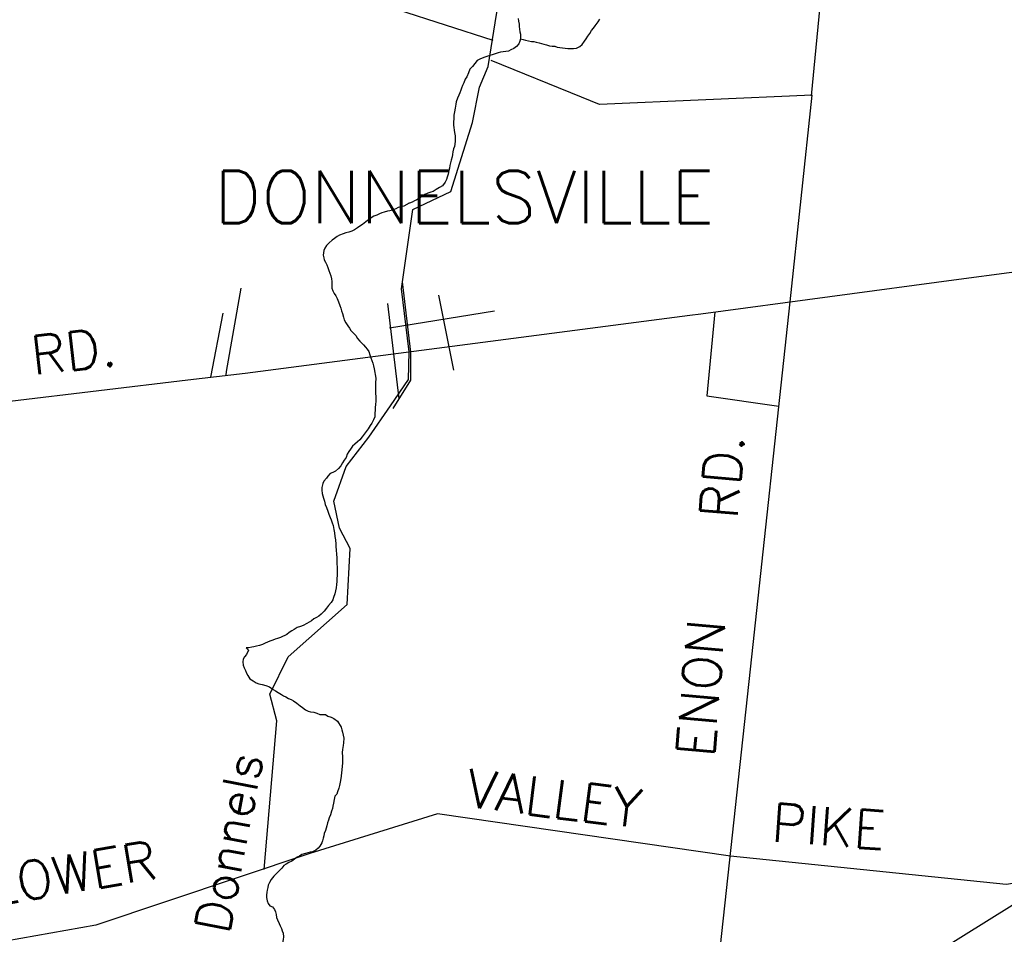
# Model space of a CAD drawing. Header units: feet. Extents: x 1615653 to 1618118, y 708897 to 711917.
# Tile 13 of 183: x 1618054.75 to 1618060.37, y 710526.08 to 710531.3. Entities that reach past the tile are written whole.
import ezdxf

# ---------------------------------------------------------------- set-up
doc = ezdxf.new("R2010")
doc.units = ezdxf.units.FT
doc.header["$LTSCALE"] = 20
doc.header["$MEASUREMENT"] = 0
for name, color, linetype in [('24_TOWN_NAMES', 170, 'Continuous'), ('35_INTERSTATE_ROADS', 130, 'Continuous'), ('36_MAJOR_ROADS', 130, 'Continuous'), ('37_MINOR_ROADS', 130, 'Continuous'), ('38_TOWN_ROADS', 130, 'Continuous'), ('58_MAJOR_WATER', 170, 'Continuous'), ('59_WATER_NAMES', 130, 'Continuous'), ('ROAD-TEXT', 2, 'Continuous')]:
    doc.layers.add(name, color=color, linetype=linetype)
doc.styles.get("Standard").update_dxf_attribs({"font": 'simplex.shx'})

msp = doc.modelspace()

# ---------------------------------------------------------------- linework, layer by layer
at = {"layer": '35_INTERSTATE_ROADS', "linetype": 'Continuous'}
for points in [[(1618060.10837, 710529.81943), (1618061.83241, 710530.04818)], [(1618058.63521, 710529.62178), (1618060.10837, 710529.81943)], [(1618056.03308, 710529.28367), (1618058.57254, 710529.61395)], [(1618058.57254, 710529.61395), (1618058.63521, 710529.62178)], [(1618055.70488, 710529.2446), (1618056.03308, 710529.28367)], [(1618053.16202, 710528.93954), (1618055.70488, 710529.2446)], [(1618059.18513, 710525.47917), (1618060.95233, 710526.58179)]]:
    msp.add_lwpolyline(points, dxfattribs=at)
at = {"layer": '36_MAJOR_ROADS', "linetype": 'Continuous'}
for points in [[(1618057.44822, 710531.18205), (1618056.90363, 710531.35834), (1618056.5964, 710531.56429), (1618055.06794, 710531.69664)], [(1618056.96851, 710529.40431), (1618056.92532, 710529.76446), (1618056.99107, 710530.21855), (1618057.20688, 710530.32126), (1618057.33143, 710530.71452), (1618057.37026, 710530.91667), (1618057.4202, 710531.03469), (1618057.47784, 710531.39073)], [(1618057.95224, 710530.85979), (1618057.4372, 710531.06868)], [(1618059.14485, 710529.69121), (1618059.27012, 710530.87104), (1618058.05552, 710530.81787), (1618057.95224, 710530.85979)], [(1618058.91774, 710527.59142), (1618059.14485, 710529.69121)], [(1618056.8623, 710529.09614), (1618056.96539, 710529.24627), (1618056.96851, 710529.40431)], [(1618056.14166, 710526.44747), (1618056.2143, 710527.29659), (1618056.173, 710527.4496), (1618056.27814, 710527.66258), (1618056.61606, 710527.96199), (1618056.63208, 710528.28092), (1618056.57222, 710528.39851), (1618056.53915, 710528.55274), (1618056.60881, 710528.74952), (1618056.73973, 710528.91764), (1618056.8623, 710529.09614)], [(1618058.33455, 710522.20239), (1618058.91774, 710527.59142)], [(1618062.13269, 710527.57687), (1618061.69965, 710527.14881), (1618061.37629, 710526.92398), (1618060.75525, 710526.52582), (1618060.5057, 710526.38145), (1618060.37747, 710526.36173), (1618058.80412, 710526.52393), (1618057.13054, 710526.76571), (1618056.40283, 710526.54011), (1618055.17951, 710526.13009), (1618054.4929, 710526.00825), (1618053.9735, 710525.97949), (1618053.45407, 710525.96322), (1618052.35371, 710525.64616), (1618052.08988, 710525.53467), (1618051.49601, 710525.26985), (1618050.31297, 710524.55754), (1618048.92418, 710523.46784), (1618048.31817, 710523.11522)]]:
    msp.add_lwpolyline(points, dxfattribs=at)
at = {"layer": '37_MINOR_ROADS', "linetype": 'Continuous'}
for points in [[(1618060.65107, 710531.79103), (1618059.43342, 710531.90736), (1618059.32299, 710531.47989), (1618059.264, 710530.86747)], [(1618055.92512, 710529.27103), (1618055.92581, 710529.293), (1618056.01047, 710529.76828)], [(1618055.83595, 710529.26033), (1618055.90709, 710529.62467)], [(1618058.71372, 710529.63232), (1618058.66799, 710529.15289), (1618059.08043, 710529.09478)]]:
    msp.add_lwpolyline(points, dxfattribs=at)
at = {"layer": '38_TOWN_ROADS', "linetype": 'Continuous'}
for points in [[(1618056.97953, 710529.40339), (1618056.93131, 710529.8048)], [(1618057.22364, 710529.30002), (1618057.13825, 710529.72753)], [(1618056.91222, 710529.13545), (1618056.84792, 710529.68136)], [(1618056.85696, 710529.54187), (1618057.4557, 710529.63922)], [(1618056.87806, 710529.08025), (1618056.97785, 710529.24265), (1618056.97953, 710529.40339)]]:
    msp.add_lwpolyline(points, dxfattribs=at)
at = {"layer": '58_MAJOR_WATER', "linetype": 'Continuous'}
for points in [[(1618057.59068, 710531.30925), (1618057.59343, 710531.2932), (1618057.59718, 710531.2761), (1618057.59798, 710531.2631), (1618057.59978, 710531.24805), (1618057.60153, 710531.233), (1618057.60533, 710531.2199), (1618057.60513, 710531.2069), (1618057.60393, 710531.1929), (1618057.60068, 710531.17995), (1618057.59443, 710531.163), (1618057.58218, 710531.14915), (1618057.56593, 710531.13735), (1618057.54973, 710531.1286), (1618057.53663, 710531.1228), (1618057.52153, 710531.12), (1618057.50648, 710531.1182), (1618057.49138, 710531.1154), (1618057.47728, 710531.1116), (1618057.39463, 710531.0858), (1618057.37343, 710531.07605), (1618057.35828, 710531.0683), (1618057.34498, 710531.05145), (1618057.33068, 710531.03465), (1618057.31538, 710531.01885), (1618057.30703, 710530.9979), (1618057.29763, 710530.97605), (1618057.28943, 710530.96215), (1618057.28103, 710530.9402), (1618057.27278, 710530.9253), (1618057.26858, 710530.91135), (1618057.26433, 710530.8984), (1618057.25908, 710530.88345), (1618057.25288, 710530.87055), (1618057.24458, 710530.8536), (1618057.23823, 710530.8317), (1618057.23503, 710530.8187), (1618057.23163, 710530.79575), (1618057.22728, 710530.77475), (1618057.22498, 710530.75575), (1618057.22373, 710530.73875), (1618057.22233, 710530.71375), (1618057.22213, 710530.69975), (1618057.22388, 710530.6857), (1618057.22568, 710530.67065), (1618057.22848, 710530.6576), (1618057.23118, 710530.6375), (1618057.23193, 710530.6215), (1618057.23168, 710530.60745), (1618057.22943, 710530.59045), (1618057.22718, 710530.5765), (1618057.22198, 710530.56355), (1618057.21873, 710530.54755), (1618057.21648, 710530.53255), (1618057.21423, 710530.5186), (1618057.20993, 710530.4996), (1618057.20568, 710530.48365), (1618057.20143, 710530.4697), (1618057.19918, 710530.4537), (1618057.19493, 710530.43975), (1618057.19163, 710530.41975), (1618057.18633, 710530.4028), (1618057.18213, 710530.38885), (1618057.17483, 710530.37295), (1618057.15948, 710530.35315), (1618057.14228, 710530.3434)], [(1618057.60387, 710531.19267), (1618057.61988, 710531.18865), (1618057.63288, 710531.18545), (1618057.65083, 710531.1802), (1618057.66683, 710531.17795), (1618057.68088, 710531.17675), (1618057.69488, 710531.17355), (1618057.71183, 710531.1703), (1618057.72483, 710531.1661), (1618057.73878, 710531.1619), (1618057.75378, 710531.1577), (1618057.77073, 710531.15245), (1618057.78573, 710531.1502), (1618057.80178, 710531.15), (1618057.81473, 710531.1448), (1618057.82973, 710531.14255), (1618057.84378, 710531.14135), (1618057.86078, 710531.1381), (1618057.87478, 710531.1379), (1618057.89383, 710531.1376), (1618057.90788, 710531.1374), (1618057.92393, 710531.1382), (1618057.94313, 710531.14795), (1618057.95638, 710531.15975), (1618057.96973, 710531.1796), (1618057.97993, 710531.19245), (1618057.98923, 710531.20835), (1618058.00148, 710531.2222), (1618058.01078, 710531.2391), (1618058.02203, 710531.25295), (1618058.03123, 710531.2658), (1618058.04768, 710531.2896), (1618058.05693, 710531.3045)], [(1618057.14228, 710530.3434), (1618057.12408, 710530.3316), (1618057.10683, 710530.32085), (1618057.09373, 710530.31605), (1618057.07563, 710530.3113), (1618057.05943, 710530.3035), (1618057.04628, 710530.2947), (1618057.03008, 710530.2849), (1618057.01283, 710530.27315), (1618056.99968, 710530.26635), (1618056.98553, 710530.25955), (1618056.97143, 710530.2537), (1618056.96438, 710530.2518)], [(1618056.96903, 710530.25305), (1618056.93908, 710530.23715), (1618056.91893, 710530.23345), (1618056.90583, 710530.22865), (1618056.89268, 710530.2218), (1618056.87453, 710530.21405), (1618056.85843, 710530.2103), (1618056.84533, 710530.2075), (1618056.82718, 710530.20175), (1618056.81408, 710530.1979), (1618056.79998, 710530.1931), (1618056.78383, 710530.18535), (1618056.76668, 710530.1796), (1618056.75148, 710530.1698), (1618056.73728, 710530.159), (1618056.72103, 710530.1472), (1618056.70278, 710530.13245), (1618056.68758, 710530.12265), (1618056.67338, 710530.11285), (1618056.65618, 710530.10205), (1618056.64198, 710530.09425), (1618056.62488, 710530.0885), (1618056.60773, 710530.08475), (1618056.59263, 710530.07895), (1618056.57143, 710530.07025), (1618056.55728, 710530.06345), (1618056.54308, 710530.05265), (1618056.52888, 710530.04285), (1618056.51258, 710530.02705), (1618056.49728, 710530.01125), (1618056.48703, 710529.99735), (1618056.48183, 710529.98345), (1618056.47958, 710529.97045), (1618056.47838, 710529.95745), (1618056.48118, 710529.9424), (1618056.48398, 710529.9293), (1618056.49078, 710529.9162), (1618056.49858, 710529.90205), (1618056.50438, 710529.88695), (1618056.51113, 710529.86985), (1618056.51688, 710529.85475), (1618056.52163, 710529.83865), (1618056.52543, 710529.82255), (1618056.52713, 710529.8055), (1618056.52783, 710529.7865), (1618056.52858, 710529.76845), (1618056.53333, 710529.75235), (1618056.54013, 710529.73725), (1618056.55093, 710529.72405), (1618056.55773, 710529.70895), (1618056.56643, 710529.6898), (1618056.57313, 710529.66865), (1618056.57993, 710529.65355), (1618056.58368, 710529.63945), (1618056.58848, 710529.62335), (1618056.59418, 710529.60325), (1618056.59893, 710529.58715), (1618056.60668, 710529.57005), (1618056.61943, 710529.5528), (1618056.62828, 710529.5397), (1618056.63708, 710529.52655), (1618056.65088, 710529.5113), (1618056.66468, 710529.4971), (1618056.67448, 710529.4809), (1618056.68828, 710529.4657), (1618056.70798, 710529.4444), (1618056.72083, 710529.4322), (1618056.72863, 710529.41905), (1618056.73848, 710529.4059), (1618056.74418, 710529.3868), (1618056.75093, 710529.37065), (1618056.75673, 710529.35455), (1618056.76253, 710529.34045), (1618056.76628, 710529.32535), (1618056.76903, 710529.3083), (1618056.77923, 710529.2551), (1618056.77673, 710529.2251), (1618056.77643, 710529.20605), (1618056.77713, 710529.187), (1618056.77793, 710529.174), (1618056.77948, 710529.1429), (1618056.77813, 710529.1229), (1618056.77683, 710529.1039), (1618056.77453, 710529.0859), (1618056.77533, 710529.0709), (1618056.77403, 710529.05385), (1618056.77373, 710529.03385), (1618056.76643, 710529.01595), (1618056.75608, 710528.99705), (1618056.74688, 710528.98315), (1618056.73453, 710528.9653), (1618056.72428, 710528.94945), (1618056.71298, 710528.9346), (1618056.70173, 710528.91875), (1618056.68743, 710528.9019), (1618056.67418, 710528.8901), (1618056.65893, 710528.8773), (1618056.64573, 710528.86545), (1618056.63343, 710528.8496), (1618056.62423, 710528.83575), (1618056.61593, 710528.81985)], [(1618056.61593, 710528.81985), (1618056.60863, 710528.8019), (1618056.59833, 710528.78505), (1618056.58908, 710528.77115), (1618056.57978, 710528.75325), (1618056.56548, 710528.73745), (1618056.54923, 710528.72365), (1618056.53308, 710528.7159), (1618056.51793, 710528.7091), (1618056.50568, 710528.69525), (1618056.49743, 710528.68235), (1618056.48213, 710528.66555), (1618056.47593, 710528.6526), (1618056.47058, 710528.63065), (1618056.47033, 710528.61465), (1618056.47303, 710528.5956), (1618056.47963, 710528.56945), (1618056.48538, 710528.55235), (1618056.49008, 710528.53225), (1618056.49683, 710528.5151), (1618056.50553, 710528.49395), (1618056.51128, 710528.47685), (1618056.51798, 710528.45775), (1618056.52378, 710528.44465), (1618056.52958, 710528.4285), (1618056.53533, 710528.4124), (1618056.53898, 710528.39035), (1618056.54268, 710528.37025), (1618056.54538, 710528.3492), (1618056.54808, 710528.3301), (1618056.55073, 710528.30705), (1618056.55148, 710528.293), (1618056.55218, 710528.27195), (1618056.55483, 710528.2489), (1618056.55548, 710528.22785), (1618056.55628, 710528.21485), (1618056.55698, 710528.1948), (1618056.55768, 710528.17575), (1618056.55843, 710528.1597), (1618056.55818, 710528.1457), (1618056.55898, 710528.1317), (1618056.55658, 710528.10665), (1618056.55538, 710528.09365), (1618056.55413, 710528.07665), (1618056.55278, 710528.05765), (1618056.54953, 710528.0397), (1618056.54523, 710528.0227), (1618056.53788, 710528.0008), (1618056.53263, 710527.98785), (1618056.52338, 710527.97295), (1618056.50908, 710527.95515), (1618056.49683, 710527.9403), (1618056.48453, 710527.92445), (1618056.46718, 710527.9057), (1618056.45398, 710527.89585), (1618056.44083, 710527.88805), (1618056.42563, 710527.87925), (1618056.41143, 710527.86745), (1618056.39828, 710527.8616), (1618056.38513, 710527.8538), (1618056.36488, 710527.84105), (1618056.34873, 710527.8353), (1618056.33063, 710527.82955), (1618056.31238, 710527.8188), (1618056.29923, 710527.812), (1618056.28403, 710527.8012), (1618056.26983, 710527.7904), (1618056.23448, 710527.77385), (1618056.21833, 710527.7671), (1618056.20423, 710527.7633), (1618056.19008, 710527.7575), (1618056.17393, 710527.7517), (1618056.15983, 710527.7459), (1618056.14668, 710527.7401), (1618056.13253, 710527.7333), (1618056.11438, 710527.72755), (1618056.09828, 710527.72275), (1618056.08318, 710527.72), (1618056.07013, 710527.71715), (1618056.05303, 710527.7134), (1618056.03898, 710527.7146), (1618056.05178, 710527.7004), (1618056.04038, 710527.67655), (1618056.02818, 710527.6637), (1618056.02093, 710527.6498), (1618056.01968, 710527.6348), (1618056.02238, 710527.6147), (1618056.02718, 710527.5996), (1618056.03393, 710527.5845), (1618056.04073, 710527.5694), (1618056.04853, 710527.55525), (1618056.05928, 710527.53805), (1618056.07913, 710527.52475), (1618056.09603, 710527.5145), (1618056.10998, 710527.5093), (1618056.12998, 710527.505), (1618056.15093, 710527.4997), (1618056.17088, 710527.4914), (1618056.19268, 710527.47705), (1618056.20558, 710527.46785), (1618056.22048, 710527.4596)], [(1618056.22048, 710527.4596), (1618056.23938, 710527.44735), (1618056.25228, 710527.44015), (1618056.26523, 710527.43395), (1618056.28013, 710527.4247), (1618056.29608, 710527.41945), (1618056.30898, 710527.41225), (1618056.32783, 710527.399), (1618056.34768, 710527.38365), (1618056.36053, 710527.37345), (1618056.37738, 710527.3602), (1618056.39228, 710527.352), (1618056.40628, 710527.34775), (1618056.42428, 710527.3465), (1618056.44123, 710527.34025), (1618056.45918, 710527.334), (1618056.47423, 710527.33375), (1618056.49128, 710527.3325), (1618056.50518, 710527.3243), (1618056.52313, 710527.31805), (1618056.54003, 710527.3098), (1618056.55988, 710527.29545), (1618056.58038, 710527.26015), (1618056.58518, 710527.24605), (1618056.58798, 710527.233), (1618056.59273, 710527.2159), (1618056.59543, 710527.1978), (1618056.59403, 710527.1708), (1618056.59278, 710527.1558), (1618056.58943, 710527.1338), (1618056.58713, 710527.1168), (1618056.58773, 710527.0918), (1618056.58853, 710527.07775), (1618056.58818, 710527.0537), (1618056.58693, 710527.0407), (1618056.58553, 710527.0157), (1618056.58333, 710527.0027), (1618056.58103, 710526.9817), (1618056.57878, 710526.96775), (1618056.57543, 710526.94675), (1618056.57113, 710526.9288), (1618056.56688, 710526.9118), (1618056.56053, 710526.8919), (1618056.55633, 710526.87895), (1618056.54408, 710526.8661), (1618056.54078, 710526.8481), (1618056.53643, 710526.82615), (1618056.53318, 710526.81015), (1618056.53098, 710526.7972), (1618056.52673, 710526.7812), (1618056.52038, 710526.7613), (1618056.51308, 710526.74235), (1618056.50783, 710526.7294), (1618056.50358, 710526.71445), (1618056.49933, 710526.6975), (1618056.49088, 710526.6716), (1618056.48463, 710526.65465), (1618056.48138, 710526.6407), (1618056.47818, 710526.6277), (1618056.47393, 710526.61275), (1618056.46973, 710526.5998), (1618056.45938, 710526.5819), (1618056.44918, 710526.56905), (1618056.43598, 710526.5592), (1618056.41678, 710526.5485), (1618056.40373, 710526.54765), (1618056.39058, 710526.54285), (1618056.37753, 710526.54005), (1618056.35633, 710526.53335), (1618056.34218, 710526.52455), (1618056.32903, 710526.5177), (1618056.31383, 710526.5079), (1618056.29963, 710526.4961), (1618056.28243, 710526.48735), (1618056.26723, 710526.47855), (1618056.25408, 710526.47075), (1618056.24283, 710526.45585), (1618056.22448, 710526.4381), (1618056.21023, 710526.4233), (1618056.19698, 710526.40945), (1618056.18163, 710526.39165), (1618056.17233, 710526.37375), (1618056.16508, 710526.35785), (1618056.16183, 710526.3449), (1618056.15763, 710526.3309), (1618056.15643, 710526.3179), (1618056.15513, 710526.3009), (1618056.15493, 710526.2879), (1618056.15763, 710526.26885), (1618056.16343, 710526.25375), (1618056.17423, 710526.24055), (1618056.18918, 710526.23435), (1618056.20103, 710526.22015), (1618056.20583, 710526.20705), (1618056.20958, 710526.19095), (1618056.21233, 710526.1749), (1618056.21813, 710526.1598), (1618056.22683, 710526.14065), (1618056.23363, 710526.12655), (1618056.23938, 710526.11045), (1618056.24418, 710526.09735)], [(1618056.24418, 710526.09735), (1618056.24903, 710526.08425), (1618056.25168, 710526.0642), (1618056.25048, 710526.0492), (1618056.24613, 710526.0282), (1618056.22678, 710526.01145), (1618056.21263, 710526.00165), (1618056.20233, 710525.9858), (1618056.19508, 710525.97085), (1618056.19283, 710525.9559), (1618056.18873, 710525.95095)]]:
    msp.add_lwpolyline(points, dxfattribs=at)

# ---------------------------------------------------------------- texts
at = {"layer": '24_TOWN_NAMES', "linetype": 'Continuous'}
msp.add_text('DONNELSVILLE', height=0.3, dxfattribs=at).set_placement((1618055.85568, 710530.13889))
at = {"layer": '59_WATER_NAMES', "linetype": 'Continuous'}
msp.add_text('Donnels', height=0.2, rotation=79, dxfattribs=at).set_placement((1618055.93914, 710526.07419))
at = {"layer": 'ROAD-TEXT'}
for s, height, rotation, p in [('RD.', 0.21875, 6.34115, (1618054.82338, 710529.27396)), ('RD.', 0.216, 85.22765, (1618058.84229, 710528.44376)), ('ENON', 0.216, 85.22765, (1618058.7088, 710527.08364)), ('VALLEY', 0.21875, 352.91376, (1618057.28657, 710526.80811)), ('PIKE', 0.21875, 355.91376, (1618059.03305, 710526.60881)), ('LOWER ', 0.21875, 9.46915, (1618054.5896, 710526.24032))]:
    msp.add_text(s, height=height, rotation=rotation, dxfattribs=at).set_placement(p)

doc.saveas('drawing.dxf')
